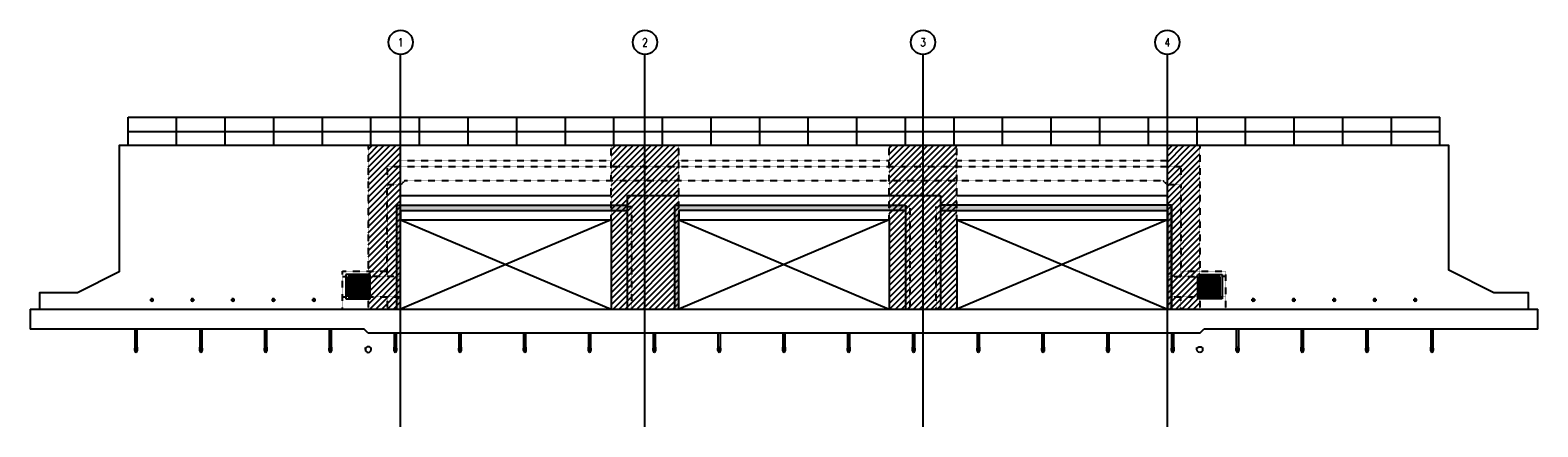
# Model space of a CAD drawing. Header units: inches. Extents: x -1117 to 1117, y -139 to 449.
import ezdxf

# ---------------------------------------------------------------- set-up
doc = ezdxf.new("R2010")
doc.units = ezdxf.units.IN
doc.header["$MEASUREMENT"] = 0
doc.linetypes.add('CENTER2', pattern=[1.125, 0.75, -0.125, 0.125, -0.125])
doc.linetypes.add('Dash', pattern=[0.25, 0.125, -0.125])
for name, color, linetype in [('A-DETL', 3, 'Continuous'), ('A-DETL-THIN', 1, 'Continuous'), ('A-FLOR', 5, 'Continuous'), ('A-FLOR-HDLN', 10, 'Dash'), ('A-WALL', 4, 'Continuous'), ('M-EQPM', 2, 'Continuous'), ('P-PIPE', 3, 'Continuous'), ('P-PIPE-CNTR', 3, 'Continuous'), ('S-ANNO-NOTE', 2, 'Continuous'), ('S-BEAM', 1, 'Continuous'), ('S-BEAM-HDLN', 1, 'Dash'), ('S-COLS', 3, 'Continuous'), ('S-COLS-HDLN', 1, 'Dash'), ('S-DETL-MEDM', 3, 'Continuous'), ('S-GRID', 1, 'CENTER2'), ('S-GRID-IDEN', 1, 'Continuous')]:
    doc.layers.add(name, color=color, linetype=linetype)
doc.layers.add('A-WALL-PATT', color=9, linetype='Continuous', true_color=0x808080)
doc.layers.add('S-DOOR-HTCH', color=253, linetype='Continuous', transparency=0.5)
doc.styles.add('Annotative', font='romans.shx', dxfattribs={"width": 0.8, "height": 0.125})

# ---------------------------------------------------------------- blocks, each defined once
blk = doc.blocks.new('Grid - Circle 3_8_-570341-00_SP_Foundation Plan-TO FDN_DOC')
at = {"layer": 'S-GRID-IDEN'}
blk.add_circle((0, 0), 0.188, dxfattribs=at)
blk = doc.blocks.new('USM_Louver - USM_Louver-1291320-ELEVATION _DOOR SIDE_')
at = {"layer": 'M-EQPM', "lineweight": -3}
for p, q in [((168.1, 51), (168.1, 15)), ((204.1, 51), (168.1, 51)), ((201.1, 48), (171.1, 48)), ((171.1, 48), (171.1, 18)), ((171.1, 48), (201.1, 48)), ((171.1, 18), (171.1, 48)), ((173.1, 46), (199.1, 46)), ((173.1, 20), (173.1, 46)), ((199.1, 46), (199.1, 20)), ((201.1, 18), (201.1, 48)), ((201.1, 48), (201.1, 18)), ((204.1, 15), (204.1, 51)), ((173.1, 42.7), (173.1, 43.2)), ((173.1, 43.2), (199.1, 43.2)), ((173.1, 42.7), (199.1, 42.7)), ((173.1, 39.5), (173.1, 40)), ((173.1, 40), (199.1, 40)), ((173.1, 39.5), (199.1, 39.5)), ((173.1, 36.2), (173.1, 36.7)), ((173.1, 36.7), (199.1, 36.7)), ((173.1, 36.2), (199.1, 36.2)), ((173.1, 33), (173.1, 33.5)), ((173.1, 33.5), (199.1, 33.5)), ((173.1, 33), (199.1, 33)), ((173.1, 29.7), (173.1, 30.2)), ((173.1, 30.2), (199.1, 30.2)), ((173.1, 29.7), (199.1, 29.7)), ((173.1, 26.5), (173.1, 27)), ((173.1, 27), (199.1, 27)), ((173.1, 26.5), (199.1, 26.5)), ((173.1, 23.2), (173.1, 23.7)), ((173.1, 23.7), (199.1, 23.7)), ((173.1, 23.2), (199.1, 23.2)), ((199.1, 43.2), (199.1, 42.7)), ((199.1, 40), (199.1, 39.5)), ((199.1, 36.7), (199.1, 36.2)), ((199.1, 33.5), (199.1, 33)), ((199.1, 30.2), (199.1, 29.7)), ((199.1, 27), (199.1, 26.5)), ((199.1, 23.7), (199.1, 23.2)), ((168.1, 15), (204.1, 15)), ((171.1, 18), (201.1, 18)), ((201.1, 18), (171.1, 18)), ((173.1, 20), (173.1, 20.5)), ((199.1, 20.5), (173.1, 20.5)), ((173.1, 20), (199.1, 20)), ((199.1, 20), (173.1, 20)), ((199.1, 20.5), (199.1, 20))]:
    blk.add_line(p, q, dxfattribs=at)
blk = doc.blocks.new('Bend - PVC - Sch 40 - DWV_USACE - Standard-V2-ELEVATION _DOOR SIDE_')
at = {"layer": 'P-PIPE'}
for p, q in [((-124.9, -56.7), (-124.9, -58.2)), ((-124.9, -56.7), (-122.9, -56.7)), ((-122.9, -58.2), (-124.9, -58.2)), ((-124.9, -61.3), (-124.9, -61.3)), ((-124.7, -60.4), (-124.7, -60.4)), ((-122.9, -56.7), (-120.9, -56.7)), ((-120.9, -58.2), (-122.9, -58.2)), ((-121.2, -60.4), (-121.2, -60.4)), ((-120.9, -58.2), (-120.9, -56.7)), ((-120.9, -61.3), (-120.9, -61.3))]:
    blk.add_line(p, q, dxfattribs=at)
at = {"layer": 'P-PIPE', "flags": 128}
for points in [[(-124.7, -60.4), (-124.7, -60.3), (-124.7, -60.2), (-124.7, -60.1), (-124.7, -60), (-124.7, -59.9), (-124.7, -59.8), (-124.7, -59.7), (-124.7, -59.6), (-124.7, -59.5), (-124.7, -59.4), (-124.7, -59.3), (-124.7, -59.2), (-124.7, -59), (-124.7, -58.9), (-124.7, -58.8), (-124.7, -58.7), (-124.7, -58.6), (-124.7, -58.4), (-124.7, -58.3), (-124.7, -58.2), (-124.7, -58.2)], [(-124.7, -61.3), (-124.7, -61.3), (-124.7, -61.3), (-124.7, -61.3), (-124.7, -61.2), (-124.7, -61.2), (-124.7, -61.2), (-124.7, -61.2), (-124.7, -61.1), (-124.7, -61.1), (-124.7, -61), (-124.7, -61)], [(-121.2, -58.2), (-121.2, -58.3), (-121.2, -58.4), (-121.2, -58.6), (-121.2, -58.7), (-121.2, -58.8), (-121.2, -58.9), (-121.2, -59), (-121.2, -59.2), (-121.2, -59.3), (-121.2, -59.4), (-121.2, -59.5), (-121.2, -59.6), (-121.2, -59.7), (-121.2, -59.8), (-121.2, -59.9), (-121.2, -60), (-121.2, -60.1), (-121.2, -60.2), (-121.2, -60.3), (-121.2, -60.4)], [(-121.2, -61), (-121.2, -61), (-121.2, -61.1), (-121.2, -61.1), (-121.2, -61.2), (-121.2, -61.2), (-121.2, -61.2), (-121.2, -61.2), (-121.2, -61.3), (-121.2, -61.3), (-121.2, -61.3), (-121.2, -61.3)]]:
    blk.add_lwpolyline(points, dxfattribs=at)
at = {"layer": 'P-PIPE'}
for start_param, end_param in [(1.570796, 3.61734), (1.570796, 3.141593), (0, 1.570796), (5.807438, 7.853982)]:
    blk.add_ellipse((-122.9, -61.3), major_axis=(1.98, 0), ratio=0.999946, start_param=start_param, end_param=end_param, dxfattribs=at)

msp = doc.modelspace()

# ---------------------------------------------------------------- hatches: boundary and pattern name
at = {"layer": 'A-WALL-PATT', "transparency": 33554559}
h = msp.add_hatch(dxfattribs=at)
h.set_pattern_fill('ANSI31', color=256, scale=50)
h.set_pattern_definition([(45, (-817.0774, 36), (-4.41942, 4.41942), [])])
h.paths.add_polyline_path([(-616, 278), (-568, 278), (-568, 36), (-616, 36)])
at = {"layer": 'A-WALL-PATT'}
h = msp.add_hatch(dxfattribs=at)
h.set_pattern_fill('ANSI31', color=256, scale=50)
h.set_pattern_definition([(45, (-810.0774, 36), (-4.41942, 4.41942), [])])
h.paths.add_polyline_path([(-156, 278), (-256, 278), (-256, 36), (-156, 36)])
h = msp.add_hatch(dxfattribs=at)
h.set_pattern_fill('ANSI31', color=256, scale=50)
h.set_pattern_definition([(45, (-1187.0774, 36), (-4.419417, 4.419417), [])])
h.paths.add_polyline_path([(256, 278), (156, 278), (156, 36), (256, 36)])
h = msp.add_hatch(dxfattribs=at)
h.set_pattern_fill('ANSI31', color=256, scale=50)
h.set_pattern_definition([(45, (-1585.0774, 36), (-4.419417, 4.419417), [])])
h.paths.add_polyline_path([(616, 278), (568, 278), (568, 36), (616, 36)])
at = {"layer": 'S-DOOR-HTCH'}
h = msp.add_hatch(color=256, dxfattribs=at)
h.dxf.hatch_style = 1
h.paths.add_polyline_path([(-232, 182), (-232, 190), (-574, 190), (-574, 36), (-568, 36), (-568, 182)])
h = msp.add_hatch(color=256, dxfattribs=at)
h.dxf.hatch_style = 1
h.paths.add_polyline_path([(180, 182), (180, 190), (-162, 190), (-162, 36), (-156, 36), (-156, 182)])
h = msp.add_hatch(color=256, dxfattribs=at)
h.dxf.hatch_style = 1
h.paths.add_polyline_path([(568, 182), (568, 36), (574, 36), (574, 190), (232, 190), (232, 182)])

# ---------------------------------------------------------------- linework, layer by layer
at = {"layer": 'A-DETL'}
for p, q in [((-972, 278), (-972, 320)), ((-900, 278), (-900, 320)), ((-828, 278), (-828, 320)), ((-756, 278), (-756, 320)), ((-684, 278), (-684, 320)), ((-612, 278), (-612, 320)), ((-540, 278), (-540, 320)), ((-468, 278), (-468, 320)), ((-396, 278), (-396, 320)), ((-324, 278), (-324, 320)), ((-252, 278), (-252, 320)), ((-180, 278), (-180, 320)), ((-108, 278), (-108, 320)), ((-36, 278), (-36, 320)), ((36, 278), (36, 320)), ((108, 278), (108, 320)), ((180, 278), (180, 320)), ((252, 278), (252, 320)), ((324, 278), (324, 320)), ((396, 278), (396, 320)), ((468, 278), (468, 320)), ((540, 278), (540, 320)), ((612, 278), (612, 320)), ((684, 278), (684, 320)), ((756, 278), (756, 320)), ((828, 278), (828, 320)), ((900, 278), (900, 320)), ((972, 278), (972, 320))]:
    msp.add_line(p, q, dxfattribs=at)
at = {"layer": 'A-DETL-THIN', "lineweight": -3}
for p, q in [((-568, 168), (-256, 36)), ((-256, 168), (-568, 36)), ((-156, 168), (156, 36)), ((156, 168), (-156, 36)), ((256, 168), (568, 36)), ((568, 168), (256, 36))]:
    msp.add_line(p, q, dxfattribs=at)
at = {"layer": 'A-FLOR', "lineweight": -3}
for p, q in [((-1117, 36), (-1117, 6)), ((-1117, 36), (1117, 36)), ((1117, 6), (1117, 36)), ((-622, 6), (-1117, 6)), ((616, 0), (-616, 0)), ((1117, 6), (622, 6))]:
    msp.add_line(p, q, dxfattribs=at)
at = {"layer": 'A-FLOR'}
for p, q in [((-616, 0), (-622, 6)), ((616, 0), (622, 6))]:
    msp.add_line(p, q, dxfattribs=at)
at = {"layer": 'A-FLOR-HDLN', "lineweight": -3}
for p, q in [((-588, 247), (588, 247)), ((-588, 247), (-588, 225.8)), ((588, 247), (588, 225.8)), ((-562, 226), (-568, 220)), ((562, 226), (-562, 226)), ((562, 226), (568, 220)), ((-588, 84), (-588, 220)), ((-568, 220), (-588, 220)), ((588, 220), (568, 220)), ((588, 220), (588, 84)), ((-654, 92), (-616, 92)), ((-654, 36), (-654, 92)), ((-616, 92), (-588, 92)), ((588, 92), (654, 92)), ((654, 92), (654, 36)), ((-654, 84), (-646, 84)), ((-568, 84), (-616, 84)), ((568, 84), (616, 84)), ((654, 84), (646, 84)), ((-654, 54), (-646, 54)), ((-616, 54), (-568, 54)), ((-616, 54), (-616, 36)), ((-588, 54), (-588, 36)), ((568, 54), (616, 54)), ((588, 36), (588, 54)), ((646, 54), (654, 54)), ((-604, 36), (-604, 36))]:
    msp.add_line(p, q, dxfattribs=at)
at = {"layer": 'A-WALL', "lineweight": -3}
msp.add_lwpolyline([(1103, 36), (1103, 60), (1051.8, 60), (985, 93.4), (985, 278), (-985, 278), (-985, 90.9), (-1046.8, 60), (-1103, 60), (-1103, 36)], dxfattribs=at)
at = {"layer": 'P-PIPE', "lineweight": -3}
for p, q in [((-961.8, 6), (-961.8, -20.7)), ((-958.3, -20.7), (-958.3, 6)), ((-865.8, 6), (-865.8, -20.7)), ((-862.3, -20.7), (-862.3, 6)), ((-769.8, 6), (-769.8, -20.7)), ((-766.3, -20.7), (-766.3, 6)), ((-673.8, 6), (-673.8, -20.7)), ((-670.3, -20.7), (-670.3, 6)), ((670.2, 6), (670.2, -20.7)), ((673.7, -20.7), (673.7, 6)), ((766.2, 6), (766.2, -20.7)), ((769.7, -20.7), (769.7, 6)), ((862.2, 6), (862.2, -20.7)), ((865.7, -20.7), (865.7, 6)), ((958.2, 6), (958.2, -20.7)), ((961.7, -20.7), (961.7, 6)), ((-620.4, -21.2), (-620.4, -24.1)), ((-611.7, -24.1), (-611.7, -21.2)), ((-577.8, 0), (-577.8, -20.7)), ((-574.3, -20.7), (-574.3, 0)), ((-481.8, 0), (-481.8, -20.7)), ((-478.3, -20.7), (-478.3, 0)), ((-385.8, 0), (-385.8, -20.7)), ((-382.3, -20.7), (-382.3, 0)), ((-289.8, 0), (-289.8, -20.7)), ((-286.3, -20.7), (-286.3, 0)), ((-193.8, 0), (-193.8, -20.7)), ((-190.3, -20.7), (-190.3, 0)), ((-97.8, 0), (-97.8, -20.7)), ((-94.3, -20.7), (-94.3, 0)), ((-1.8, 0), (-1.8, -20.7)), ((1.7, -20.7), (1.7, 0)), ((94.2, 0), (94.2, -20.7)), ((97.7, -20.7), (97.7, 0)), ((190.2, 0), (190.2, -20.7)), ((193.7, -20.7), (193.7, 0)), ((286.2, 0), (286.2, -20.7)), ((289.7, -20.7), (289.7, 0)), ((382.2, 0), (382.2, -20.7)), ((385.7, -20.7), (385.7, 0)), ((478.2, 0), (478.2, -20.7)), ((481.7, -20.7), (481.7, 0)), ((574.2, 0), (574.2, -20.7)), ((577.7, -20.7), (577.7, 0)), ((611.7, -24.1), (611.7, -21.2)), ((620.3, -21.2), (620.3, -24.1)), ((-961.8, -25.3), (-961.8, -26.4)), ((-958.3, -26.4), (-958.3, -25.3)), ((-865.8, -25.3), (-865.8, -26.4)), ((-862.3, -26.4), (-862.3, -25.3)), ((-769.8, -25.3), (-769.8, -26.4)), ((-766.3, -26.4), (-766.3, -25.3)), ((-673.8, -25.3), (-673.8, -26.4)), ((-670.3, -26.4), (-670.3, -25.3)), ((-577.8, -25.3), (-577.8, -26.4)), ((-574.3, -26.4), (-574.3, -25.3)), ((-481.8, -25.3), (-481.8, -26.4)), ((-478.3, -26.4), (-478.3, -25.3)), ((-385.8, -25.3), (-385.8, -26.4)), ((-382.3, -26.4), (-382.3, -25.3)), ((-289.8, -25.3), (-289.8, -26.4)), ((-286.3, -26.4), (-286.3, -25.3)), ((-193.8, -25.3), (-193.8, -26.4)), ((-190.3, -26.4), (-190.3, -25.3)), ((-97.8, -25.3), (-97.8, -26.4)), ((-94.3, -26.4), (-94.3, -25.3)), ((-1.8, -25.3), (-1.8, -26.4)), ((1.7, -26.4), (1.7, -25.3)), ((94.2, -25.3), (94.2, -26.4)), ((97.7, -26.4), (97.7, -25.3)), ((190.2, -25.3), (190.2, -26.4)), ((193.7, -26.4), (193.7, -25.3)), ((286.2, -25.3), (286.2, -26.4)), ((289.7, -26.4), (289.7, -25.3)), ((382.2, -25.3), (382.2, -26.4)), ((385.7, -26.4), (385.7, -25.3)), ((478.2, -25.3), (478.2, -26.4)), ((481.7, -26.4), (481.7, -25.3)), ((574.2, -25.3), (574.2, -26.4)), ((577.7, -26.4), (577.7, -25.3)), ((670.2, -25.3), (670.2, -26.4)), ((673.7, -26.4), (673.7, -25.3)), ((766.2, -25.3), (766.2, -26.4)), ((769.7, -26.4), (769.7, -25.3)), ((862.2, -25.3), (862.2, -26.4)), ((865.7, -26.4), (865.7, -25.3)), ((958.2, -25.3), (958.2, -26.4)), ((961.7, -26.4), (961.7, -25.3))]:
    msp.add_line(p, q, dxfattribs=at)
for centre, radius, start, end in [((-936.6, 49.5), 1.75, 0, 180), ((-936.6, 49.5), 1.75, 180, 0), ((-936.6, 48.6), 0.875, 90.3429, 270), ((-936.6, 50.4), 0.875, 270.3429, 90), ((-876.6, 49.5), 1.75, 0, 180), ((-876.6, 49.5), 1.75, 180, 0), ((-876.6, 48.6), 0.875, 90.3429, 270), ((-876.6, 50.4), 0.875, 270.3429, 90), ((-816.6, 49.5), 1.75, 0, 180), ((-816.6, 49.5), 1.75, 180, 0), ((-816.6, 48.6), 0.875, 90.3429, 270), ((-816.6, 50.4), 0.875, 270.3429, 90), ((-756.6, 49.5), 1.75, 0, 180), ((-756.6, 49.5), 1.75, 180, 0), ((-756.6, 48.6), 0.875, 90.3429, 270), ((-756.6, 50.4), 0.875, 270.3429, 90), ((-696.6, 49.5), 1.75, 0, 180), ((-696.6, 49.5), 1.75, 180, 0), ((-696.6, 48.6), 0.875, 90.3429, 270), ((-696.6, 50.4), 0.875, 270.3429, 90), ((695.4, 49.5), 1.75, 0, 180), ((695.4, 49.5), 1.75, 180, 0), ((695.4, 48.6), 0.875, 90.3429, 270), ((695.4, 50.4), 0.875, 270.3429, 90), ((755.4, 49.5), 1.75, 0, 180), ((755.4, 49.5), 1.75, 180, 0), ((755.4, 48.6), 0.875, 90.3429, 270), ((755.4, 50.4), 0.875, 270.3429, 90), ((815.4, 49.5), 1.75, 0, 180), ((815.4, 49.5), 1.75, 180, 0), ((815.4, 48.6), 0.875, 90.3429, 270), ((815.4, 50.4), 0.875, 270.3429, 90), ((875.4, 49.5), 1.75, 0, 180), ((875.4, 49.5), 1.75, 180, 0), ((875.4, 48.6), 0.875, 90.3429, 270), ((875.4, 50.4), 0.875, 270.3429, 90), ((935.4, 49.5), 1.75, 0, 180), ((935.4, 49.5), 1.75, 180, 0), ((935.4, 48.6), 0.875, 90.3429, 270), ((935.4, 50.4), 0.875, 270.3429, 90)]:
    msp.add_arc(centre, radius, start, end, dxfattribs=at)
for centre, major_axis, start_param, end_param in [((-616, -24.1), (4.31, 0), 2.617994, 2.879793), ((-616, -24.1), (4.31, 0), 2.356195, 2.617994), ((-616, -24.1), (4.31, 0), 1.570796, 2.356194), ((-616, -24.1), (4.31, 0), 1.047198, 1.570794), ((-616, -24.1), (4.31, 0), 0.785398, 1.047195), ((-616, -24.1), (4.31, 0), 0.523599, 0.785398), ((-960, -25.3), (1.75, 0), 1.570796, 3.141593), ((-960, -26.4), (1.75, 0), 1.570796, 3.141593), ((-960, -26.4), (1.75, 0), 3.141593, 4.712389), ((-960, -25.3), (1.75, 0), 0, 1.570796), ((-960, -26.4), (-1.75, 0), 3.141593, 4.712389), ((-960, -26.4), (1.75, 0), 4.712389, 6.283185), ((-864, -25.3), (1.75, 0), 1.570796, 3.141593), ((-864, -26.4), (1.75, 0), 1.570796, 3.141593), ((-864, -26.4), (1.75, 0), 3.141593, 4.712389), ((-864, -25.3), (1.75, 0), 0, 1.570796), ((-864, -26.4), (-1.75, 0), 3.141593, 4.712389), ((-864, -26.4), (1.75, 0), 4.712389, 6.283185), ((-768, -25.3), (1.75, 0), 1.570796, 3.141593), ((-768, -26.4), (1.75, 0), 1.570796, 3.141593), ((-768, -26.4), (1.75, 0), 3.141593, 4.712389), ((-768, -25.3), (1.75, 0), 0, 1.570796), ((-768, -26.4), (-1.75, 0), 3.141593, 4.712389), ((-768, -26.4), (1.75, 0), 4.712389, 6.283185), ((-672, -25.3), (1.75, 0), 1.570796, 3.141593), ((-672, -26.4), (1.75, 0), 1.570796, 3.141593), ((-672, -26.4), (1.75, 0), 3.141593, 4.712389), ((-672, -25.3), (1.75, 0), 0, 1.570796), ((-672, -26.4), (-1.75, 0), 3.141593, 4.712389), ((-672, -26.4), (1.75, 0), 4.712389, 6.283185), ((-616, -24.1), (4.31, 0), 2.879794, 3.141593), ((-616, -24.1), (4.31, 0), 3.141593, 4.712389), ((-616, -24.1), (-4.31, 0), 1.570796, 3.141593), ((-616, -24.1), (4.31, 0), 0.261799, 0.41458), ((-616, -24.1), (4.31, 0), 0.113654, 0.261799), ((-576, -25.3), (1.75, 0), 1.570796, 3.141593), ((-576, -26.4), (1.75, 0), 1.570796, 3.141593), ((-576, -26.4), (1.75, 0), 3.141593, 4.712389), ((-576, -25.3), (1.75, 0), 0, 1.570796), ((-576, -26.4), (-1.75, 0), 3.141593, 4.712389), ((-576, -26.4), (1.75, 0), 4.712389, 6.283185), ((-480, -25.3), (1.75, 0), 1.570796, 3.141593), ((-480, -26.4), (1.75, 0), 1.570796, 3.141593), ((-480, -26.4), (1.75, 0), 3.141593, 4.712389), ((-480, -25.3), (1.75, 0), 0, 1.570796), ((-480, -26.4), (-1.75, 0), 3.141593, 4.712389), ((-480, -26.4), (1.75, 0), 4.712389, 6.283185), ((-384, -25.3), (1.75, 0), 1.570796, 3.141593), ((-384, -26.4), (1.75, 0), 1.570796, 3.141593), ((-384, -26.4), (1.75, 0), 3.141593, 4.712389), ((-384, -25.3), (1.75, 0), 0, 1.570796), ((-384, -26.4), (-1.75, 0), 3.141593, 4.712389), ((-384, -26.4), (1.75, 0), 4.712389, 6.283185), ((-288, -25.3), (1.75, 0), 1.570796, 3.141593), ((-288, -26.4), (1.75, 0), 1.570796, 3.141593), ((-288, -26.4), (1.75, 0), 3.141593, 4.712389), ((-288, -25.3), (1.75, 0), 0, 1.570796), ((-288, -26.4), (-1.75, 0), 3.141593, 4.712389), ((-288, -26.4), (1.75, 0), 4.712389, 6.283185), ((-192, -25.3), (1.75, 0), 1.570796, 3.141593), ((-192, -26.4), (1.75, 0), 1.570796, 3.141593), ((-192, -26.4), (1.75, 0), 3.141593, 4.712389), ((-192, -25.3), (1.75, 0), 0, 1.570796), ((-192, -26.4), (-1.75, 0), 3.141593, 4.712389), ((-192, -26.4), (1.75, 0), 4.712389, 6.283185), ((-96, -25.3), (1.75, 0), 1.570796, 3.141593), ((-96, -26.4), (1.75, 0), 1.570796, 3.141593), ((-96, -26.4), (1.75, 0), 3.141593, 4.712389), ((-96, -25.3), (1.75, 0), 0, 1.570796), ((-96, -26.4), (-1.75, 0), 3.141593, 4.712389), ((-96, -26.4), (1.75, 0), 4.712389, 6.283185), ((0, -25.3), (1.75, 0), 1.570796, 3.141593), ((0, -26.4), (1.75, 0), 1.570796, 3.141593), ((0, -26.4), (1.75, 0), 3.141593, 4.712389), ((0, -25.3), (1.75, 0), 0, 1.570796), ((0, -26.4), (-1.75, 0), 3.141593, 4.712389), ((0, -26.4), (1.75, 0), 4.712389, 6.283185), ((96, -25.3), (1.75, 0), 1.570796, 3.141593), ((96, -26.4), (1.75, 0), 1.570796, 3.141593), ((96, -26.4), (1.75, 0), 3.141593, 4.712389), ((96, -25.3), (1.75, 0), 0, 1.570796), ((96, -26.4), (-1.75, 0), 3.141593, 4.712389), ((96, -26.4), (1.75, 0), 4.712389, 6.283185), ((192, -25.3), (1.75, 0), 1.570796, 3.141593), ((192, -26.4), (1.75, 0), 1.570796, 3.141593), ((192, -26.4), (1.75, 0), 3.141593, 4.712389), ((192, -25.3), (1.75, 0), 0, 1.570796), ((192, -26.4), (-1.75, 0), 3.141593, 4.712389), ((192, -26.4), (1.75, 0), 4.712389, 6.283185), ((288, -25.3), (1.75, 0), 1.570796, 3.141593), ((288, -26.4), (1.75, 0), 1.570796, 3.141593), ((288, -26.4), (1.75, 0), 3.141593, 4.712389), ((288, -25.3), (1.75, 0), 0, 1.570796), ((288, -26.4), (-1.75, 0), 3.141593, 4.712389), ((288, -26.4), (1.75, 0), 4.712389, 6.283185), ((384, -25.3), (1.75, 0), 1.570796, 3.141593), ((384, -26.4), (1.75, 0), 1.570796, 3.141593), ((384, -26.4), (1.75, 0), 3.141593, 4.712389), ((384, -25.3), (1.75, 0), 0, 1.570796), ((384, -26.4), (-1.75, 0), 3.141593, 4.712389), ((384, -26.4), (1.75, 0), 4.712389, 6.283185), ((480, -25.3), (1.75, 0), 1.570796, 3.141593), ((480, -26.4), (1.75, 0), 1.570796, 3.141593), ((480, -26.4), (1.75, 0), 3.141593, 4.712389), ((480, -25.3), (1.75, 0), 0, 1.570796), ((480, -26.4), (-1.75, 0), 3.141593, 4.712389), ((480, -26.4), (1.75, 0), 4.712389, 6.283185), ((576, -25.3), (1.75, 0), 1.570796, 3.141593), ((576, -26.4), (1.75, 0), 1.570796, 3.141593), ((576, -26.4), (1.75, 0), 3.141593, 4.712389), ((576, -25.3), (1.75, 0), 0, 1.570796), ((576, -26.4), (-1.75, 0), 3.141593, 4.712389), ((576, -26.4), (1.75, 0), 4.712389, 6.283185), ((672, -25.3), (1.75, 0), 1.570796, 3.141593), ((672, -26.4), (1.75, 0), 1.570796, 3.141593), ((672, -26.4), (1.75, 0), 3.141593, 4.712389), ((672, -25.3), (1.75, 0), 0, 1.570796), ((672, -26.4), (-1.75, 0), 3.141593, 4.712389), ((672, -26.4), (1.75, 0), 4.712389, 6.283185), ((768, -25.3), (1.75, 0), 1.570796, 3.141593), ((768, -26.4), (1.75, 0), 1.570796, 3.141593), ((768, -26.4), (1.75, 0), 3.141593, 4.712389), ((768, -25.3), (1.75, 0), 0, 1.570796), ((768, -26.4), (-1.75, 0), 3.141593, 4.712389), ((768, -26.4), (1.75, 0), 4.712389, 6.283185), ((864, -25.3), (1.75, 0), 1.570796, 3.141593), ((864, -26.4), (1.75, 0), 1.570796, 3.141593), ((864, -26.4), (1.75, 0), 3.141593, 4.712389), ((864, -25.3), (1.75, 0), 0, 1.570796), ((864, -26.4), (-1.75, 0), 3.141593, 4.712389), ((864, -26.4), (1.75, 0), 4.712389, 6.283185), ((960, -25.3), (1.75, 0), 1.570796, 3.141593), ((960, -26.4), (1.75, 0), 1.570796, 3.141593), ((960, -26.4), (1.75, 0), 3.141593, 4.712389), ((960, -25.3), (1.75, 0), 0, 1.570796), ((960, -26.4), (-1.75, 0), 3.141593, 4.712389), ((960, -26.4), (1.75, 0), 4.712389, 6.283185)]:
    msp.add_ellipse(centre, major_axis=major_axis, ratio=0.999946, start_param=start_param, end_param=end_param, dxfattribs=at)
at = {"layer": 'P-PIPE', "lineweight": -3, "extrusion": (0, 0, -1)}
for major_axis, start_param, end_param in [((-4.31, 0), 0.523599, 0.785398), ((-4.31, 0), 0.785398, 1.047195), ((-4.31, 0), 1.047198, 1.570794), ((-4.31, 0), 1.570796, 2.356194), ((-4.31, 0), 2.356195, 2.617994), ((-4.31, 0), 2.617994, 2.879793), ((-4.31, 0), 0.113654, 0.261799), ((4.31, 0), 1.570796, 3.141593), ((-4.31, 0), 0.261799, 0.41458), ((-4.31, 0), 3.141593, 4.712389), ((-4.31, 0), 2.879794, 3.141593)]:
    msp.add_ellipse((616, -24.1), major_axis=major_axis, ratio=0.999946, start_param=start_param, end_param=end_param, dxfattribs=at)
at = {"layer": 'P-PIPE-CNTR', "lineweight": -3}
for p, q in [((-939.6, 49.5), (-933.6, 49.5)), ((-936.6, 46.5), (-936.6, 52.5)), ((-879.6, 49.5), (-873.6, 49.5)), ((-876.6, 46.5), (-876.6, 52.5)), ((-819.6, 49.5), (-813.6, 49.5)), ((-816.6, 46.5), (-816.6, 52.5)), ((-759.6, 49.5), (-753.6, 49.5)), ((-756.6, 46.5), (-756.6, 52.5)), ((-699.6, 49.5), (-693.6, 49.5)), ((-696.6, 46.5), (-696.6, 52.5)), ((692.4, 49.5), (698.4, 49.5)), ((695.4, 46.5), (695.4, 52.5)), ((752.4, 49.5), (758.4, 49.5)), ((755.4, 46.5), (755.4, 52.5)), ((812.4, 49.5), (818.4, 49.5)), ((815.4, 46.5), (815.4, 52.5)), ((872.4, 49.5), (878.4, 49.5)), ((875.4, 46.5), (875.4, 52.5)), ((932.4, 49.5), (938.4, 49.5)), ((935.4, 46.5), (935.4, 52.5))]:
    msp.add_line(p, q, dxfattribs=at)
at = {"layer": 'S-BEAM', "lineweight": -3}
for p, q in [((-568, 204), (-256, 204)), ((-232, 36), (-232, 204)), ((-232, 204), (232, 204)), ((232, 204), (232, 36)), ((256, 204), (568, 204)), ((-574, 190), (-232, 190)), ((-574, 190), (-574, 36)), ((-568, 182), (-232, 182)), ((-568, 182), (-568, 168)), ((-156, 182), (-156, 168)), ((180, 190), (180, 36)), ((574, 190), (574, 36))]:
    msp.add_line(p, q, dxfattribs=at)
for points in [[(-162, 36), (-162, 190), (180, 190)], [(180, 182), (-156, 182)], [(574, 36), (574, 190), (232, 190)], [(232, 182), (568, 182), (568, 168)]]:
    msp.add_lwpolyline(points, dxfattribs=at)
at = {"layer": 'S-BEAM-HDLN', "lineweight": -3}
for p, q in [((-568, 256), (-256, 256)), ((-156, 256), (156, 256)), ((256, 256), (568, 256))]:
    msp.add_line(p, q, dxfattribs=at)
at = {"layer": 'S-COLS', "lineweight": -3}
for p, q in [((256, 168), (568, 168)), ((256, 168), (256, 36)), ((568, 168), (568, 36))]:
    msp.add_line(p, q, dxfattribs=at)
for points in [[(-568, 36), (-568, 168), (-256, 168), (-256, 36)], [(-156, 36), (-156, 168), (156, 168), (156, 36)]]:
    msp.add_lwpolyline(points, dxfattribs=at)
at = {"layer": 'S-COLS-HDLN', "lineweight": -3}
for p, q in [((-616, 278), (-616, 84)), ((-568, 182), (-568, 278)), ((-256, 168), (-256, 278)), ((-156, 168), (-156, 278)), ((156, 168), (156, 278)), ((256, 168), (256, 278)), ((568, 168), (568, 278)), ((616, 278), (616, 84)), ((-232, 188), (-225.5, 188)), ((-225.5, 36), (-225.5, 188)), ((616, 54), (616, 36))]:
    msp.add_line(p, q, dxfattribs=at)
for points in [[(180, 188), (186.5, 188), (186.5, 36)], [(225.5, 36), (225.5, 188), (232, 188)]]:
    msp.add_lwpolyline(points, dxfattribs=at)
at = {"layer": 'S-DETL-MEDM'}
for p, q in [((-972, 320), (972, 320)), ((-972, 299), (972, 299))]:
    msp.add_line(p, q, dxfattribs=at)
at = {"layer": 'S-GRID', "lineweight": -3}
for p, q in [((-568, -138.5), (-568, 413)), ((-206, -138.5), (-206, 413)), ((206, -138.5), (206, 413)), ((568, -138.5), (568, 413))]:
    msp.add_line(p, q, dxfattribs=at)

# ---------------------------------------------------------------- block references
at = {"layer": 'M-EQPM', "lineweight": -3}
msp.add_blockref('USM_Louver - USM_Louver-1291320-ELEVATION _DOOR SIDE_', (-817.1, 36), dxfattribs=at)
at = {"layer": 'M-EQPM', "lineweight": -3, "xscale": -1}
msp.add_blockref('USM_Louver - USM_Louver-1291320-ELEVATION _DOOR SIDE_', (817.1, 36), dxfattribs=at)
at = {"layer": 'P-PIPE', "lineweight": -3}
for p in [(-837.1, 36), (-741.1, 36), (-645.1, 36), (-549.1, 36), (-453.1, 36), (-357.1, 36), (-261.1, 36), (-165.1, 36), (-69.1, 36), (26.9, 36), (122.9, 36), (218.9, 36), (314.9, 36), (410.9, 36), (506.9, 36), (602.9, 36), (698.9, 36), (794.9, 36), (890.9, 36), (986.9, 36), (1082.9, 36)]:
    msp.add_blockref('Bend - PVC - Sch 40 - DWV_USACE - Standard-V2-ELEVATION _DOOR SIDE_', p, dxfattribs=at)
at = {"layer": 'S-GRID-IDEN', "lineweight": -3, "xscale": 95.99999999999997, "yscale": 95.99999999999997, "zscale": 95.99999999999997, "rotation": 90}
for p in [(-568, 431), (-206, 431), (206, 431), (568, 431)]:
    msp.add_blockref('Grid - Circle 3_8_-570341-00_SP_Foundation Plan-TO FDN_DOC', p, dxfattribs=at)

# ---------------------------------------------------------------- texts
at = {"layer": 'S-ANNO-NOTE', "lineweight": -3, "char_height": 12, "width": 12, "attachment_point": 5, "style": 'Annotative'}
for s, insert in [('1', (-568, 431)), ('2', (-206, 431)), ('3', (206, 431)), ('4', (568, 431))]:
    msp.add_mtext(s, dxfattribs=dict(at, insert=insert))

doc.saveas('drawing.dxf')
